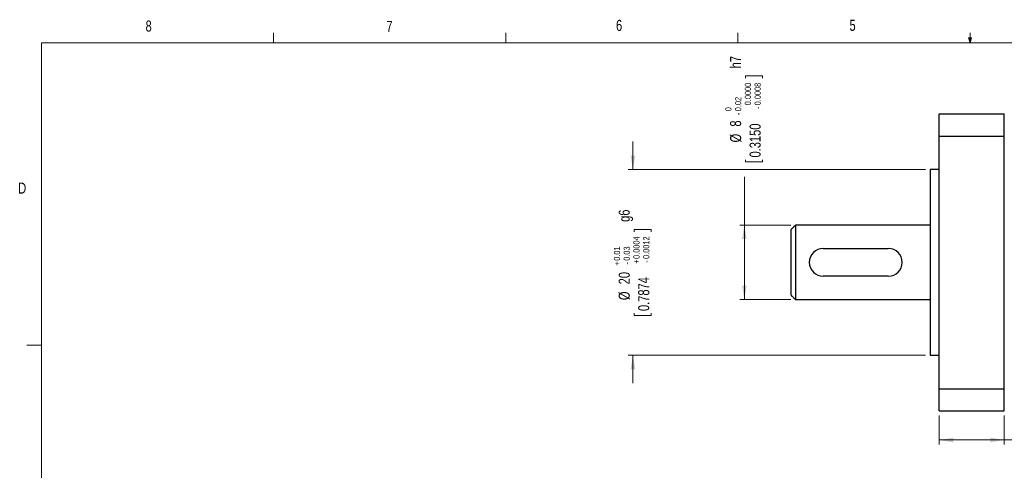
# Model space of a CAD drawing. Header units: millimetres. Extents: x 11 to 421, y 5 to 275.
# Tile 3 of 4: x 11 to 223, y 178 to 275. Entities that reach past the tile are written whole.
import ezdxf

# ---------------------------------------------------------------- set-up
doc = ezdxf.new("R2010")
doc.units = ezdxf.units.MM
doc.styles.add('SLDTEXTSTYLE0', font='TXT', dxfattribs={"width": 0.75})
doc.dimstyles.new('SLDDIMSTYLE0', dxfattribs={"dimtxt": 2.38125, "dimasz": 3, "dimexe": 0, "dimexo": 0.0625, "dimgap": 0.595313, "dimtad": 0, "dimlfac": 0.5, "dimrnd": 1e-09, "dimzin": 12, "dimdsep": 46, "dimtxsty": 'SLDTEXTSTYLE0', "dimsah": 1, "dimcen": 0.09, "dimadec": 0, "dimazin": 0, "dimtfac": 1, "dimtofl": 0, "dimtmove": 0, "dimatfit": 3, "dimfxl": 1, "dimtolj": 1, "dimtzin": 12, "dimarcsym": 0})
doc.dimstyles.new('SLDDIMSTYLE8', dxfattribs={"dimtxt": 2.38125, "dimasz": 3, "dimexe": 0, "dimexo": 0.0625, "dimgap": 0.595313, "dimtad": 0, "dimlfac": 0.5, "dimrnd": 1e-09, "dimzin": 12, "dimdsep": 46, "dimtxsty": 'SLDTEXTSTYLE0', "dimsah": 1, "dimcen": 0.09, "dimadec": 0, "dimazin": 0, "dimtol": 1, "dimtm": 0.02, "dimtfac": 1.8, "dimtofl": 0, "dimtmove": 0, "dimatfit": 3, "dimfxl": 1, "dimtolj": 1, "dimtzin": 0, "dimarcsym": 0})
doc.dimstyles.new('SLDDIMSTYLE9', dxfattribs={"dimtxt": 2.38125, "dimasz": 3, "dimexe": 0, "dimexo": 0.0625, "dimgap": 0.595313, "dimtad": 0, "dimlfac": 0.5, "dimrnd": 1e-09, "dimzin": 12, "dimdsep": 46, "dimtxsty": 'SLDTEXTSTYLE0', "dimsah": 1, "dimcen": 0.09, "dimadec": 0, "dimazin": 0, "dimtol": 1, "dimtp": 0.01, "dimtm": 0.03, "dimtfac": 1, "dimtofl": 0, "dimtmove": 0, "dimatfit": 3, "dimfxl": 1, "dimtolj": 1, "dimarcsym": 0})

# ---------------------------------------------------------------- blocks, each defined once
blk = doc.blocks.new('*D31')
at = {"color": 7, "linetype": 'Continuous', "lineweight": 0}
for p, q in [((167.59, 263.2), (171.22, 263.2)), ((167.59, 263.2), (167.59, 262.71)), ((171.22, 263.2), (171.22, 262.71)), ((167.59, 244.67), (167.59, 245.15)), ((167.59, 244.67), (171.22, 244.67)), ((171.22, 244.67), (171.22, 245.15)), ((167.31, 231.04), (167.31, 241.44)), ((177.31, 231.04), (166.31, 231.04)), ((167.31, 215.04), (167.31, 231.04)), ((177.31, 215.04), (166.31, 215.04))]:
    blk.add_line(p, q, dxfattribs=at)
for points in [[(167.31, 231.04), (166.81, 228.04), (167.81, 228.04)], [(167.31, 215.04), (167.81, 218.04), (166.81, 218.04)]]:
    blk.add_solid(points, dxfattribs=at)
at = {"color": 7, "linetype": 'Continuous', "lineweight": 0, "attachment_point": 1, "rotation": 90, "style": 'SLDTEXTSTYLE0'}
for s, insert, char_height in [(' h7', (164.24, 264.16), 2.381), ('0.0000', (167.41, 256.86), 1.323), ('0.0008', (169.51, 256.86), 1.323), ('0.02', (165.31, 255.58), 1.323), ('0', (163.21, 255.58), 1.32), ('-', (165.31, 254.76), 1.32), ('0.3150', (168.44, 245.63), 2.381), ('-', (169.51, 256.04), 1.32), ('8', (164.24, 252.27), 2.38), ('%%c', (164.24, 248.87), 2.381)]:
    blk.add_mtext(s, dxfattribs=dict(at, insert=insert, char_height=char_height))
blk = doc.blocks.new('*D32')
at = {"color": 7, "linetype": 'Continuous', "lineweight": 0}
for p, q in [((143.31, 243.04), (143.31, 249.04)), ((206.31, 243.04), (142.31, 243.04)), ((143.59, 230.12), (147.22, 230.12)), ((143.59, 230.12), (143.59, 229.64)), ((147.22, 230.12), (147.22, 229.64)), ((143.59, 211.59), (143.59, 212.07)), ((143.59, 211.59), (147.22, 211.59)), ((147.22, 211.59), (147.22, 212.07)), ((206.31, 203.04), (142.31, 203.04)), ((143.31, 203.04), (143.31, 197.04))]:
    blk.add_line(p, q, dxfattribs=at)
for points in [[(143.31, 243.04), (143.81, 246.04), (142.81, 246.04)], [(143.31, 203.04), (142.81, 200.04), (143.81, 200.04)]]:
    blk.add_solid(points, dxfattribs=at)
at = {"color": 7, "linetype": 'Continuous', "lineweight": 0, "attachment_point": 1, "rotation": 90, "style": 'SLDTEXTSTYLE0'}
for s, insert, char_height in [(' g6', (140.24, 231.09), 2.381), ('0.0004', (143.41, 223.78), 1.323), ('0.0012', (145.51, 223.78), 1.323), ('0.01', (139.21, 223.38), 1.323), ('0.03', (141.31, 223.38), 1.323), ('+', (139.21, 222.32), 1.32), ('-', (141.31, 222.56), 1.32), ('+', (143.41, 222.72), 1.32), ('-', (145.51, 222.96), 1.32), ('20', (140.24, 218.31), 2.381), ('0.7874', (144.44, 212.56), 2.381), ('%%c', (140.24, 214.91), 2.381)]:
    blk.add_mtext(s, dxfattribs=dict(at, insert=insert, char_height=char_height))
blk = doc.blocks.new('*D33')
at = {"color": 7, "linetype": 'Continuous', "lineweight": 0}
for p, q in [((209.31, 190.04), (209.31, 183.79)), ((223.31, 190.04), (223.31, 183.79)), ((209.31, 184.79), (223.31, 184.79)), ((223.31, 184.79), (226.61, 184.79)), ((229.65, 184.5), (229.65, 181.29)), ((229.65, 184.5), (230.13, 184.5)), ((241.25, 184.5), (240.77, 184.5)), ((241.25, 184.5), (241.25, 181.29)), ((229.65, 181.29), (230.13, 181.29)), ((241.25, 181.29), (240.77, 181.29))]:
    blk.add_line(p, q, dxfattribs=at)
for points in [[(209.31, 184.79), (212.31, 184.29), (212.31, 185.29)], [(223.31, 184.79), (220.31, 185.29), (220.31, 184.29)]]:
    blk.add_solid(points, dxfattribs=at)
at = {"color": 7, "linetype": 'Continuous', "lineweight": 0, "attachment_point": 1, "style": 'SLDTEXTSTYLE0'}
for s, insert, char_height in [('7', (234.57, 187.86), 2.38), ('0.2756', (230.61, 184.07), 2.381)]:
    blk.add_mtext(s, dxfattribs=dict(at, insert=insert, char_height=char_height))

msp = doc.modelspace()

# ---------------------------------------------------------------- linework, layer by layer
at = {"color": 7, "linetype": 'Continuous', "lineweight": 0}
for p, q in [((65.907, 270.309), (65.907, 272.463)), ((115.913, 270.309), (115.913, 272.463)), ((165.919, 270.309), (165.919, 272.463)), ((215.925, 270.309), (215.925, 272.463)), ((15.907, 270.309), (415.957, 270.309)), ((15.907, 270.309), (15.907, 9.959)), ((215.925, 270.309), (215.589, 271.374)), ((216.244, 271.374), (215.589, 271.374)), ((215.747, 271.374), (215.925, 270.309)), ((215.925, 270.309), (216.244, 271.374)), ((216.05, 271.374), (215.925, 270.309)), ((15.907, 205.221), (12.732, 205.221))]:
    msp.add_line(p, q, dxfattribs=at)
at = {"color": 7, "linetype": 'Continuous', "lineweight": 30}
for p, q in [((209.308, 255.044), (223.308, 255.044)), ((209.308, 250.247), (209.308, 255.044)), ((223.308, 250.247), (223.308, 255.044)), ((209.308, 250.247), (223.308, 250.247)), ((209.308, 195.841), (209.308, 250.247)), ((223.308, 223.044), (223.308, 250.247)), ((207.308, 243.044), (207.308, 223.044)), ((177.308, 230.044), (177.308, 223.044)), ((178.308, 231.044), (178.308, 223.044)), ((184.308, 226.044), (198.308, 226.044)), ((177.308, 223.044), (177.308, 216.044)), ((178.308, 223.044), (178.308, 215.044)), ((207.308, 223.044), (207.308, 203.044)), ((223.308, 195.841), (223.308, 223.044)), ((198.308, 220.044), (184.308, 220.044)), ((209.308, 195.841), (223.308, 195.841)), ((209.308, 191.044), (209.308, 195.841)), ((223.308, 191.044), (223.308, 195.841)), ((209.308, 191.044), (223.308, 191.044))]:
    msp.add_line(p, q, dxfattribs=at)
for centre, start, end in [((184.308, 223.044), 90, 270), ((198.308, 223.044), 270, 90)]:
    msp.add_arc(centre, 3, start, end, dxfattribs=at)
for points in [[(209.308, 243.044), (207.308, 243.044)], [(178.308, 231.044), (177.308, 230.044)], [(207.308, 231.044), (178.308, 231.044)], [(177.308, 216.044), (178.308, 215.044)], [(178.308, 215.044), (207.308, 215.044)], [(207.308, 203.044), (209.308, 203.044)]]:
    msp.add_open_spline(points, degree=1, dxfattribs=at)

# ---------------------------------------------------------------- texts
at = {"color": 7, "linetype": 'Continuous', "lineweight": 0, "char_height": 2.381, "attachment_point": 1, "style": 'SLDTEXTSTYLE0'}
for s, insert in [('8', (38.331, 275.12)), ('7', (90.195, 275.048)), ('6', (139.667, 275.253)), ('5', (189.959, 275.267)), ('D', (10.887, 240.222))]:
    msp.add_mtext(s, dxfattribs=dict(at, insert=insert))

# ---------------------------------------------------------------- dimensions: what is measured, and where the dimension line sits
at = {"color": 7, "linetype": 'Continuous', "lineweight": 0}
for base, p1, p2, text, dimstyle, picture, middle in [((167.308, 231.044), (178.308, 215.044), (178.308, 231.044), '%%c<> h7', 'SLDDIMSTYLE8', '*D31', (167.308, 256.026)), ((143.308, 243.044), (207.308, 203.044), (207.308, 243.044), '%%c<> g6', 'SLDDIMSTYLE9', '*D32', (143.308, 223.047))]:
    dim = msp.add_linear_dim(base=base, p1=p1, p2=p2, angle=90, text=text, dimstyle=dimstyle, dxfattribs=at)
    dim.commit()
    dim.dimension.update_dxf_attribs({"geometry": picture, "text_midpoint": middle, "dimtype": 160})
dim = msp.add_linear_dim(base=(223.308, 184.786), p1=(209.308, 191.044), p2=(223.308, 191.044), dimstyle='SLDDIMSTYLE0', dxfattribs=at)
dim.commit()
dim.dimension.update_dxf_attribs({"geometry": '*D33', "text_midpoint": (235.449, 184.786), "dimtype": 160})

doc.saveas('drawing.dxf')
